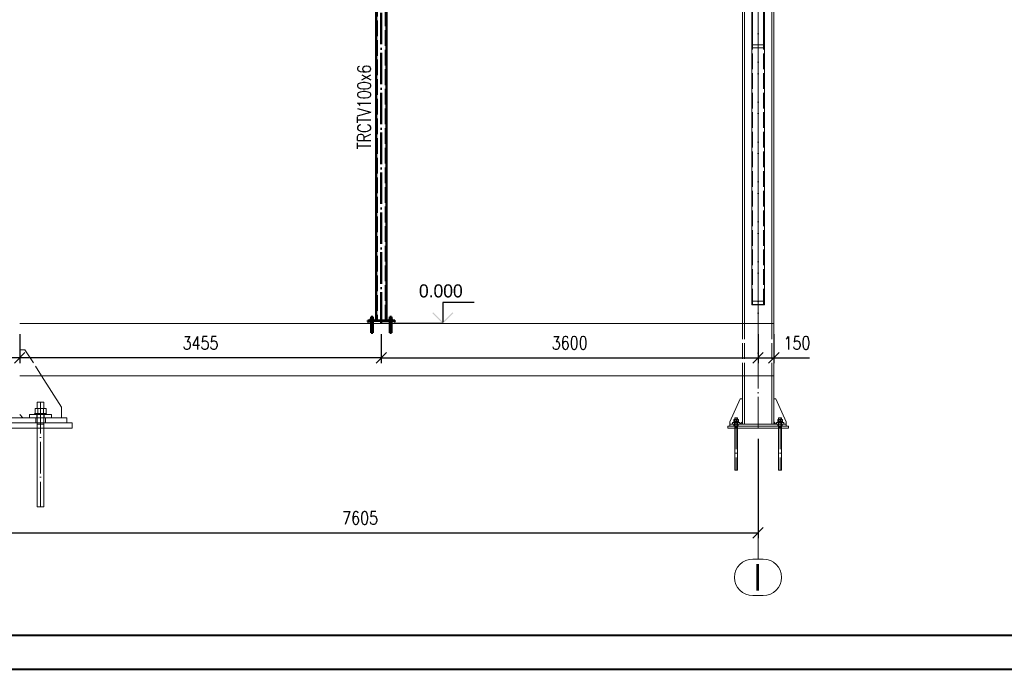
# Paper-space layout 'Layout1' of a CAD drawing. Extents: x -2 to 1380, y -36 to 422.
# Tile 7 of 54: x 143 to 331, y 0 to 124. Entities that reach past the tile are written whole.
import ezdxf
from ezdxf.enums import TextEntityAlignment as Align

# ---------------------------------------------------------------- set-up
doc = ezdxf.new("R2010")
doc.units = 0
for name, pattern in [('ACAD_ISO02W100', [15, 12, -3]), ('ACAD_ISO04W100', [30.5, 24, -3, 0.5, -3]), ('HP_01_CER_B', [8, 5, -1, 1, -1])]:
    doc.linetypes.add(name, pattern=pattern)
doc.layers.get('0').update_dxf_attribs({"linetype": 'CONTINUOUS'})
doc.layers.get('DEFPOINTS').update_dxf_attribs({"color": 132, "linetype": 'CONTINUOUS'})
doc.layers.add('AS_INS_ON', color=7, linetype='CONTINUOUS')
doc.layers.add('RAMECEK_HP', color=251, linetype='CONTINUOUS')
for name, color, linetype, lineweight in [('SS_1.ET-HALA_TaO-DODAVKA_STAVEBNI', 9, 'CONTINUOUS', 13), ('SS_1.ET-HALA_TaO-PODLAHA', 9, 'CONTINUOUS', 13), ('SS_1.ET-HALA_TaO-PODLITI', 9, 'CONTINUOUS', 13), ('SS_1.ET-HALA_TaO-PRISTAVBA-SLOUP', 9, 'CONTINUOUS', 13), ('SS_1.ET-HALA_TaO-PRISTAVBA-ZTUZENI_SVISLE', 9, 'CONTINUOUS', 13), ('SS_1.ET-HALA_TaO-RASTR', 7, 'HP_01_CER_B', 13), ('SS_1.ET-HALA_TaO-SLOUP', 9, 'CONTINUOUS', 13), ('SS_2.ET-HALA_TaO-PODLITI', 9, 'CONTINUOUS', 13), ('SS_2.ET-HALA_TaO-PRISTAVBA-VNITRNI_KCE', 190, 'CONTINUOUS', 50), ('SS_KOTY', 3, 'CONTINUOUS', 25), ('SS_POPIS_PROFILU', 13, 'CONTINUOUS', 25)]:
    doc.layers.add(name, color=color, linetype=linetype, lineweight=lineweight)
doc.styles.add('ROMANS', font='romans.shx', dxfattribs={"width": 0.8})
doc.styles.add('romans.shx', font='romans.shx', dxfattribs={"height": 5})
doc.dimstyles.new('A-1_(2.5)_50AS', dxfattribs={"dimtxt": 2.5, "dimasz": 2, "dimexe": 1, "dimexo": 2, "dimgap": 0, "dimtad": 0, "dimdec": 1, "dimlfac": 50, "dimrnd": 1, "dimtxsty": 'ROMANS', "dimblk1": 'OBLIQUE', "dimblk2": 'OBLIQUE', "dimsah": 1, "dimcen": 2, "dimclrd": 256, "dimclre": 256, "dimclrt": 256, "dimadec": 1, "dimazin": 2, "dimtfac": 0.714286, "dimtdec": 1, "dimtmove": 0, "dimatfit": 3, "dimldrblk": 'OPEN', "dimfxl": 1, "dimtvp": 1.142857, "dimtfill": 1, "dimtolj": 1, "dimlwd": -1, "dimlwe": -1, "dimarcsym": 0})

# ---------------------------------------------------------------- blocks, each defined once
blk = doc.blocks.new('*U6')
at = {"layer": 'RAMECEK_HP', "lineweight": 35, "const_width": 0.35}
for points in [[(0, 420), (0, 0), (1188, 0), (1188, 420)], [(6.5, 413.5), (6.5, 6.5), (1181.5, 6.5), (1181.5, 413.5)]]:
    blk.add_lwpolyline(points, close=True, dxfattribs=at)
at = {"layer": 'DEFPOINTS', "style": 'ROMANS', "width": 0.8}
blk.add_attdef('TISK', text='', height=10, dxfattribs=at).set_placement((1188, -33), align=Align.RIGHT)
blk = doc.blocks.new('_Oblique')
at = {"color": 0, "linetype": 'ByBlock', "lineweight": -2}
blk.add_line((-0.5, -0.5), (0.5, 0.5), dxfattribs=at)
blk = doc.blocks.new('*D12')
at = {"layer": 'DEFPOINTS', "color": 0, "transparency": 16777216}
for p in [(212.31, 66.09, -260425.2), (284.31, 66.09, -260409.2), (284.31, 59.55)]:
    blk.add_point(p, dxfattribs=at)
at = {"layer": 'SS_KOTY', "transparency": 16777216}
for p, q in [((212.31, 64.09), (212.31, 58.55)), ((284.31, 64.09), (284.31, 58.55)), ((212.31, 59.55), (284.31, 59.55))]:
    blk.add_line(p, q, dxfattribs=at)
at = {"layer": 'SS_KOTY', "transparency": 16777216, "xscale": 2, "yscale": 2, "zscale": 2, "rotation": 180}
blk.add_blockref('_Oblique', (212.31, 59.55), dxfattribs=at)
at = {"layer": 'SS_KOTY', "transparency": 16777216, "xscale": 2, "yscale": 2, "zscale": 2}
blk.add_blockref('_Oblique', (284.31, 59.55), dxfattribs=at)
at = {"layer": 'SS_KOTY', "transparency": 16777216, "insert": (248.31, 62.4), "char_height": 2.5, "attachment_point": 5, "style": 'ROMANS', "bg_fill": 3, "box_fill_scale": 1.1, "bg_fill_color": 256, "bg_fill_true_color": 13158600, "bg_fill_transparency": 0}
blk.add_mtext('\\A1;3600', dxfattribs=at)
blk = doc.blocks.new('_OPEN')
at = {"color": 0, "linetype": 'ByBlock'}
for p, q in [((-1, 0.167), (0, 0)), ((0, 0), (-1, -0.167)), ((0, 0), (-1, 0))]:
    blk.add_line(p, q, dxfattribs=at)
blk = doc.blocks.new('*D13')
at = {"layer": 'DEFPOINTS', "color": 0, "transparency": 16777216}
for p in [(284.31, 66.09, -260409.2), (287.31, 66.09, -260424.2), (287.31, 59.55)]:
    blk.add_point(p, dxfattribs=at)
at = {"layer": 'SS_KOTY', "transparency": 16777216}
for p, q in [((284.31, 64.09), (284.31, 58.55)), ((287.31, 64.09), (287.31, 58.55)), ((284.31, 59.55), (287.31, 59.55)), ((287.31, 59.55), (294.16, 59.55))]:
    blk.add_line(p, q, dxfattribs=at)
at = {"layer": 'SS_KOTY', "transparency": 16777216, "xscale": 2, "yscale": 2, "zscale": 2, "rotation": 180}
blk.add_blockref('_Oblique', (284.31, 59.55), dxfattribs=at)
at = {"layer": 'SS_KOTY', "transparency": 16777216, "xscale": 2, "yscale": 2, "zscale": 2}
blk.add_blockref('_Oblique', (287.31, 59.55), dxfattribs=at)
at = {"layer": 'SS_KOTY', "transparency": 16777216, "insert": (291.74, 62.4), "char_height": 2.5, "attachment_point": 5, "style": 'ROMANS', "bg_fill": 3, "box_fill_scale": 1.1, "bg_fill_color": 256, "bg_fill_true_color": 13158600, "bg_fill_transparency": 0}
blk.add_mtext('\\A1;150', dxfattribs=at)
blk = doc.blocks.new('*D14')
at = {"layer": 'DEFPOINTS', "color": 0, "transparency": 16777216}
for p in [(143.21, 66.09, -260423.2), (212.31, 66.09, -260425.2), (143.21, 59.55)]:
    blk.add_point(p, dxfattribs=at)
at = {"layer": 'SS_KOTY', "transparency": 16777216}
for p, q in [((143.21, 64.09), (143.21, 58.55)), ((212.31, 64.09), (212.31, 58.55)), ((212.31, 59.55), (143.21, 59.55))]:
    blk.add_line(p, q, dxfattribs=at)
at = {"layer": 'SS_KOTY', "transparency": 16777216, "xscale": 2, "yscale": 2, "zscale": 2, "rotation": 180}
blk.add_blockref('_Oblique', (143.21, 59.55), dxfattribs=at)
at = {"layer": 'SS_KOTY', "transparency": 16777216, "xscale": 2, "yscale": 2, "zscale": 2}
blk.add_blockref('_Oblique', (212.31, 59.55), dxfattribs=at)
at = {"layer": 'SS_KOTY', "transparency": 16777216, "insert": (177.76, 62.4), "char_height": 2.5, "attachment_point": 5, "style": 'ROMANS', "bg_fill": 3, "box_fill_scale": 1.1, "bg_fill_color": 256, "bg_fill_true_color": 13158600, "bg_fill_transparency": 0}
blk.add_mtext('\\A1;3455', dxfattribs=at)
blk = doc.blocks.new('*D15')
at = {"layer": 'DEFPOINTS', "color": 0, "transparency": 16777216}
for p in [(132.21, 66.09, -260409.2), (143.21, 66.09, -260423.2), (132.21, 59.55)]:
    blk.add_point(p, dxfattribs=at)
at = {"layer": 'SS_KOTY', "transparency": 16777216}
for p, q in [((132.21, 64.09), (132.21, 58.55)), ((143.21, 64.09), (143.21, 58.55)), ((143.21, 59.55), (132.21, 59.55))]:
    blk.add_line(p, q, dxfattribs=at)
at = {"layer": 'SS_KOTY', "transparency": 16777216, "xscale": 2, "yscale": 2, "zscale": 2, "rotation": 180}
blk.add_blockref('_Oblique', (132.21, 59.55), dxfattribs=at)
at = {"layer": 'SS_KOTY', "transparency": 16777216, "xscale": 2, "yscale": 2, "zscale": 2}
blk.add_blockref('_Oblique', (143.21, 59.55), dxfattribs=at)
at = {"layer": 'SS_KOTY', "transparency": 16777216, "insert": (137.71, 62.4), "char_height": 2.5, "attachment_point": 5, "style": 'ROMANS', "bg_fill": 3, "box_fill_scale": 1.1, "bg_fill_color": 256, "bg_fill_true_color": 13158600, "bg_fill_transparency": 0}
blk.add_mtext('\\A1;550', dxfattribs=at)
blk = doc.blocks.new('*D18')
at = {"layer": 'DEFPOINTS', "color": 0, "transparency": 16777216}
for p in [(132.21, 46.09, -260427.2), (284.31, 46.09, -260427.2), (284.31, 26.09)]:
    blk.add_point(p, dxfattribs=at)
at = {"layer": 'SS_KOTY', "transparency": 16777216}
for p, q in [((132.21, 44.09), (132.21, 25.09)), ((284.31, 44.09), (284.31, 25.09)), ((132.21, 26.09), (284.31, 26.09))]:
    blk.add_line(p, q, dxfattribs=at)
at = {"layer": 'SS_KOTY', "transparency": 16777216, "xscale": 2, "yscale": 2, "zscale": 2, "rotation": 180}
blk.add_blockref('_Oblique', (132.21, 26.09), dxfattribs=at)
at = {"layer": 'SS_KOTY', "transparency": 16777216, "xscale": 2, "yscale": 2, "zscale": 2}
blk.add_blockref('_Oblique', (284.31, 26.09), dxfattribs=at)
at = {"layer": 'SS_KOTY', "transparency": 16777216, "insert": (208.26, 28.95), "char_height": 2.5, "attachment_point": 5, "style": 'ROMANS', "bg_fill": 3, "box_fill_scale": 1.1, "bg_fill_color": 256, "bg_fill_true_color": 13158600, "bg_fill_transparency": 0}
blk.add_mtext('\\A1;7605', dxfattribs=at)

psp = doc.layouts.get("Layout1")

# ---------------------------------------------------------------- linework, layer by layer
at = {"layer": 'AS_INS_ON', "color": 3}
psp.add_line((230.0576, 70.0939, -260425.2), (224.0576, 70.0939, -260425.2), dxfattribs=at)
at = {"layer": 'SS_1.ET-HALA_TaO-DODAVKA_STAVEBNI', "color": 9, "linetype": 'Continuous', "ltscale": 0.25}
for p, q in [((146.6154, 51.0939), (146.5667, 51.0939)), ((146.5667, 51.0939), (146.5667, 49.8939)), ((146.7542, 51.0939), (146.6154, 51.0939)), ((146.9618, 51.0939), (146.7542, 51.0939)), ((147.2067, 51.0939), (146.9618, 51.0939)), ((147.4516, 51.0939), (147.2067, 51.0939)), ((147.6593, 51.0939), (147.4516, 51.0939)), ((147.798, 51.0939), (147.6593, 51.0939)), ((147.8467, 51.0939), (147.798, 51.0939)), ((147.8467, 49.8939), (147.8467, 51.0939)), ((146.6824, 49.8939), (146.1581, 49.8939)), ((146.1581, 49.8939), (146.1581, 48.8739)), ((147.731, 49.8939), (146.6824, 49.8939)), ((146.6824, 49.8939), (146.6824, 48.8739)), ((148.2553, 49.8939), (147.731, 49.8939)), ((147.731, 49.8939), (147.731, 48.8739)), ((148.2553, 48.8739), (148.2553, 49.8939)), ((146.0567, 48.8739), (146.0788, 48.8739)), ((146.0567, 48.8739), (146.0567, 48.6939)), ((146.0788, 48.8739), (146.1443, 48.8739)), ((146.1443, 48.8739), (146.2505, 48.8739)), ((146.2505, 48.8739), (146.3936, 48.8739)), ((146.3936, 48.8739), (146.5678, 48.8739)), ((146.5678, 48.8739), (146.7666, 48.8739)), ((146.7666, 48.8739), (146.9824, 48.8739)), ((146.9824, 48.8739), (147.2067, 48.8739)), ((147.2067, 48.8739), (147.4311, 48.8739)), ((147.4311, 48.8739), (147.6468, 48.8739)), ((147.6468, 48.8739), (147.8456, 48.8739)), ((147.8456, 48.8739), (148.0199, 48.8739)), ((148.0199, 48.8739), (148.1629, 48.8739)), ((148.1629, 48.8739), (148.2692, 48.8739)), ((148.2692, 48.8739), (148.3346, 48.8739)), ((148.3346, 48.8739), (148.3567, 48.8739)), ((148.3567, 48.6939), (148.3567, 48.8739)), ((279.6067, 47.2739), (279.6163, 47.2739)), ((279.6067, 47.2739), (279.6067, 47.1939)), ((279.6163, 47.2739), (279.6448, 47.2739)), ((279.6448, 47.2739), (279.691, 47.2739)), ((279.8807, 47.7499), (279.6547, 47.7499)), ((279.6547, 47.7499), (279.6547, 47.2739)), ((279.691, 47.2739), (279.7532, 47.2739)), ((279.7532, 47.2739), (279.8289, 47.2739)), ((279.8289, 47.2739), (279.9154, 47.2739)), ((279.8367, 48.0939), (279.8573, 48.0939)), ((279.8367, 48.0939), (279.8367, 47.7499)), ((279.8573, 48.0939), (279.9158, 48.0939)), ((280.3327, 47.7499), (279.8807, 47.7499)), ((279.8807, 47.2739), (279.8807, 47.7499)), ((279.9154, 47.2739), (280.0092, 47.2739)), ((279.9158, 48.0939), (280.0034, 48.0939)), ((280.0034, 48.0939), (280.1067, 48.0939)), ((280.0092, 47.2739), (280.1067, 47.2739)), ((280.1067, 48.0939), (280.2101, 48.0939)), ((280.1067, 47.2739), (280.2043, 47.2739)), ((280.2043, 47.2739), (280.2981, 47.2739)), ((280.2101, 48.0939), (280.2976, 48.0939)), ((280.2976, 48.0939), (280.3562, 48.0939)), ((280.2981, 47.2739), (280.3845, 47.2739)), ((280.5587, 47.7499), (280.3327, 47.7499)), ((280.3327, 47.7499), (280.3327, 47.2739)), ((280.3562, 48.0939), (280.3767, 48.0939)), ((280.3767, 47.7499), (280.3767, 48.0939)), ((280.3845, 47.2739), (280.4603, 47.2739)), ((280.4603, 47.2739), (280.5225, 47.2739)), ((280.5225, 47.2739), (280.5687, 47.2739)), ((280.5587, 47.2739), (280.5587, 47.7499)), ((280.5687, 47.2739), (280.5971, 47.2739)), ((280.5971, 47.2739), (280.6067, 47.2739)), ((280.6067, 47.1939), (280.6067, 47.2739)), ((288.0067, 47.2739), (288.0163, 47.2739)), ((288.0067, 47.2739), (288.0067, 47.1939)), ((288.0163, 47.2739), (288.0448, 47.2739)), ((288.0448, 47.2739), (288.091, 47.2739)), ((288.2807, 47.7499), (288.0547, 47.7499)), ((288.0547, 47.7499), (288.0547, 47.2739)), ((288.091, 47.2739), (288.1532, 47.2739)), ((288.1532, 47.2739), (288.2289, 47.2739)), ((288.2289, 47.2739), (288.3154, 47.2739)), ((288.2367, 48.0939), (288.2573, 48.0939)), ((288.2367, 48.0939), (288.2367, 47.7499)), ((288.2573, 48.0939), (288.3158, 48.0939)), ((288.7327, 47.7499), (288.2807, 47.7499)), ((288.2807, 47.2739), (288.2807, 47.7499)), ((288.3154, 47.2739), (288.4092, 47.2739)), ((288.3158, 48.0939), (288.4034, 48.0939)), ((288.4034, 48.0939), (288.5067, 48.0939)), ((288.4092, 47.2739), (288.5067, 47.2739)), ((288.5067, 48.0939), (288.6101, 48.0939)), ((288.5067, 47.2739), (288.6043, 47.2739)), ((288.6043, 47.2739), (288.6981, 47.2739)), ((288.6101, 48.0939), (288.6976, 48.0939)), ((288.6976, 48.0939), (288.7562, 48.0939)), ((288.6981, 47.2739), (288.7845, 47.2739)), ((288.9587, 47.7499), (288.7327, 47.7499)), ((288.7327, 47.7499), (288.7327, 47.2739)), ((288.7562, 48.0939), (288.7767, 48.0939)), ((288.7767, 47.7499), (288.7767, 48.0939)), ((288.7845, 47.2739), (288.8603, 47.2739)), ((288.8603, 47.2739), (288.9225, 47.2739)), ((288.9225, 47.2739), (288.9687, 47.2739)), ((288.9587, 47.2739), (288.9587, 47.7499)), ((288.9687, 47.2739), (288.9971, 47.2739)), ((288.9971, 47.2739), (289.0067, 47.2739)), ((289.0067, 47.1939), (289.0067, 47.2739)), ((288.2367, 46.0939), (288.2367, 38.0939)), ((288.7767, 38.0939), (288.7767, 46.0939)), ((288.2367, 38.0939), (288.2419, 38.0939)), ((288.2419, 38.0939), (288.2573, 38.0939)), ((288.2573, 38.0939), (288.2822, 38.0939)), ((288.2822, 38.0939), (288.3158, 38.0939)), ((288.3158, 38.0939), (288.3567, 38.0939)), ((288.3567, 38.0939), (288.4034, 38.0939)), ((288.4034, 38.0939), (288.4541, 38.0939)), ((288.4541, 38.0939), (288.5067, 38.0939)), ((288.5067, 38.0939), (288.5594, 38.0939)), ((288.5594, 38.0939), (288.6101, 38.0939)), ((288.6101, 38.0939), (288.6567, 38.0939)), ((288.6567, 38.0939), (288.6976, 38.0939)), ((288.6976, 38.0939), (288.7312, 38.0939)), ((288.7312, 38.0939), (288.7562, 38.0939)), ((288.7562, 38.0939), (288.7715, 38.0939)), ((288.7715, 38.0939), (288.7767, 38.0939))]:
    psp.add_line(p, q, dxfattribs=at)
at = {"layer": 'SS_1.ET-HALA_TaO-DODAVKA_STAVEBNI', "color": 9, "linetype": 'ACAD_ISO04W100', "ltscale": 0.25}
for p, q in [((148.3567, 48.8939), (146.0567, 48.8939)), ((279.6067, 47.3939), (280.6067, 47.3939)), ((288.0067, 47.3939), (289.0067, 47.3939)), ((288.5067, 48.0939), (288.5067, 38.0939)), ((288.2367, 46.2939), (288.7767, 46.2939))]:
    psp.add_line(p, q, dxfattribs=at)
at = {"layer": 'SS_1.ET-HALA_TaO-DODAVKA_STAVEBNI', "color": 9, "linetype": 'ACAD_ISO02W100', "ltscale": 0.25}
for p, q in [((146.5667, 48.6939), (146.5667, 47.0939)), ((146.6388, 48.8739), (146.6388, 48.6939)), ((147.7746, 48.6939), (147.7746, 48.8739)), ((147.8467, 47.0939), (147.8467, 48.6939)), ((288.2367, 47.1939), (288.2367, 46.4939)), ((288.7767, 46.4939), (288.7767, 47.1939)), ((288.2367, 46.4939), (288.2367, 46.0939)), ((288.7767, 46.0939), (288.7767, 46.4939))]:
    psp.add_line(p, q, dxfattribs=at)
at = {"layer": 'SS_1.ET-HALA_TaO-PODLAHA', "ltscale": 0.25}
psp.add_line((143.2067, 56.0939), (287.3067, 56.0939), dxfattribs=at)
at = {"layer": 'SS_1.ET-HALA_TaO-PODLITI', "ltscale": 0.25}
for p, q in [((153.2067, 47.0939), (111.2067, 47.0939)), ((290.1067, 46.0939), (290.1067, 46.4939))]:
    psp.add_line(p, q, dxfattribs=at)
at = {"layer": 'SS_1.ET-HALA_TaO-PRISTAVBA-SLOUP', "color": 5, "linetype": 'Continuous', "ltscale": 0.25}
for p, q in [((286.9267, 56.0939), (286.9267, 46.894)), ((287.3067, 56.0939), (287.3067, 46.894)), ((280.9067, 51.6939), (278.9067, 47.2939)), ((281.3067, 51.6939), (280.9067, 51.6939)), ((287.7067, 51.6939), (287.3067, 51.6939)), ((289.7067, 47.2939), (287.7067, 51.6939)), ((280.8067, 47.1939), (279.4067, 47.1939)), ((287.3067, 47.2939), (287.7067, 46.8939)), ((289.2067, 47.1939), (287.8067, 47.1939)), ((287.8067, 47.1939), (287.8067, 46.8939)), ((289.2067, 46.8939), (289.2067, 47.1939)), ((289.7067, 46.8939), (289.7067, 47.2939)), ((289.7067, 46.4939), (289.7067, 46.8939))]:
    psp.add_line(p, q, dxfattribs=at)
at = {"layer": 'SS_1.ET-HALA_TaO-PRISTAVBA-SLOUP', "color": 3, "linetype": 'ACAD_ISO02W100', "ltscale": 0.25}
for p, q in [((288.2067, 47.1939), (288.2067, 46.8939)), ((288.8067, 46.8939), (288.8067, 47.1939)), ((288.1067, 46.8939), (288.1067, 46.4939)), ((288.9067, 46.4939), (288.9067, 46.8939))]:
    psp.add_line(p, q, dxfattribs=at)
at = {"layer": 'SS_1.ET-HALA_TaO-PRISTAVBA-ZTUZENI_SVISLE', "color": 5, "linetype": 'Continuous', "ltscale": 0.25}
for p, q in [((283.1067, 118.828), (283.1067, 126.7598)), ((283.2667, 119.3568), (283.2667, 126.2311)), ((285.3467, 119.3568), (285.3467, 126.2311)), ((285.5067, 126.7598), (285.5067, 118.828)), ((285.5067, 118.828), (283.1067, 118.828)), ((283.1067, 69.6802), (283.1067, 118.828)), ((285.3467, 119.3568), (283.2667, 119.3568)), ((285.5067, 118.828), (285.5067, 69.6802)), ((283.1067, 69.6802), (285.5067, 69.6802))]:
    psp.add_line(p, q, dxfattribs=at)
at = {"layer": 'SS_1.ET-HALA_TaO-PRISTAVBA-ZTUZENI_SVISLE', "color": 9, "linetype": 'ACAD_ISO02W100', "ltscale": 0.25}
for p, q in [((283.2667, 69.7286), (283.2667, 119.3568)), ((285.3467, 69.7286), (285.3467, 119.3568)), ((283.1067, 70.4064), (285.5067, 70.4064)), ((283.2667, 70.3579), (285.3467, 70.3579)), ((283.2667, 69.7286), (285.3467, 69.7286))]:
    psp.add_line(p, q, dxfattribs=at)
at = {"layer": 'SS_1.ET-HALA_TaO-RASTR', "linetype": 'Continuous', "ltscale": 0.25}
for p, q in [((285.3067, 21.0949), (283.3067, 21.0949)), ((283.3067, 14.0949), (285.3067, 14.0949))]:
    psp.add_line(p, q, dxfattribs=at)
for centre, start, end in [((283.3067, 17.5949), 90, 270), ((285.3067, 17.5949), 270, 90)]:
    psp.add_arc(centre, 3.5, start, end, dxfattribs=at)
at = {"layer": 'SS_1.ET-HALA_TaO-SLOUP', "color": 5, "linetype": 'Continuous', "ltscale": 0.25}
for p, q in [((151.2067, 50.0939), (147.3885, 56.0939)), ((151.2067, 48.0939), (151.2067, 50.0939)), ((112.2067, 48.0939), (152.2067, 48.0939)), ((143.2067, 48.6939), (143.8067, 48.0939)), ((149.3067, 48.6939), (145.1067, 48.6939)), ((145.1067, 48.6939), (145.1067, 48.0939)), ((149.3067, 48.0939), (149.3067, 48.6939)), ((152.2067, 47.0939), (152.2067, 48.0939))]:
    psp.add_line(p, q, dxfattribs=at)
at = {"layer": 'SS_1.ET-HALA_TaO-SLOUP', "color": 3, "linetype": 'ACAD_ISO02W100', "ltscale": 0.25}
for p, q in [((146.3067, 48.0939), (146.3067, 47.0939)), ((146.5067, 48.6939), (146.5067, 48.0939)), ((147.9067, 48.0939), (147.9067, 48.6939)), ((148.1067, 47.0939), (148.1067, 48.0939))]:
    psp.add_line(p, q, dxfattribs=at)
at = {"layer": 'SS_2.ET-HALA_TaO-PRISTAVBA-VNITRNI_KCE', "color": 1, "linetype": 'Continuous', "ltscale": 0.25}
for p, q in [((210.3589, 67.3539), (210.3467, 67.3539)), ((210.3936, 67.3539), (210.3589, 67.3539)), ((210.4455, 67.3539), (210.3936, 67.3539)), ((210.5067, 67.3539), (210.4455, 67.3539)), ((210.568, 67.3539), (210.5067, 67.3539)), ((210.6199, 67.3539), (210.568, 67.3539)), ((210.6546, 67.3539), (210.6199, 67.3539)), ((210.6667, 67.3539), (210.6546, 67.3539)), ((213.9589, 67.3539), (213.9467, 67.3539)), ((213.9936, 67.3539), (213.9589, 67.3539)), ((214.0455, 67.3539), (213.9936, 67.3539)), ((214.1067, 67.3539), (214.0455, 67.3539)), ((214.168, 67.3539), (214.1067, 67.3539)), ((214.2199, 67.3539), (214.168, 67.3539)), ((214.2546, 67.3539), (214.2199, 67.3539)), ((214.2667, 67.3539), (214.2546, 67.3539))]:
    psp.add_line(p, q, dxfattribs=at)

# ---------------------------------------------------------------- block references
at = {"layer": 'RAMECEK_HP'}
psp.add_blockref('*U6', (0, 0), dxfattribs=at)

# ---------------------------------------------------------------- texts
at = {"layer": 'AS_INS_ON', "color": 3}
psp.add_text('0.000', height=2.5, dxfattribs=at).set_placement((219.5011, 71.0939))
at = {"layer": 'SS_1.ET-HALA_TaO-RASTR', "color": 7, "style": 'romans.shx'}
psp.add_text('I', height=5, dxfattribs=at).set_placement((283.3639, 15.0949))
at = {"layer": 'SS_POPIS_PROFILU', "color": 13, "style": 'romans.shx', "width": 0.8}
psp.add_text('TRCTV100x6', height=2.5, rotation=90, dxfattribs=at).set_placement((210.2857, 99.3783))

# ---------------------------------------------------------------- next in the draw order: dimensions: what is measured, and where the dimension line sits
at = {"layer": 'SS_KOTY'}
for base, p1, p2, picture, middle in [((284.3067, 59.5456), (212.3067, 66.0939, -260425.2), (284.3067, 66.0939, -260409.2), '*D12', (248.3067, 62.4027)), ((284.3067, 26.0939), (132.2067, 46.0939, -260427.2), (284.3067, 46.0939, -260427.2), '*D18', (208.2567, 28.9511))]:
    dim = psp.add_linear_dim(base=base, p1=p1, p2=p2, dimstyle='A-1_(2.5)_50AS', dxfattribs=at)
    dim.commit()
    dim.dimension.update_dxf_attribs({"geometry": picture, "text_midpoint": middle})

# ---------------------------------------------------------------- next in the draw order: hatches: boundary and pattern name
at = {"layer": 'AS_INS_ON'}
psp.add_hatch(color=3, dxfattribs=at).paths.add_polyline_path([(222.1991, 68.2354), (222.0576, 68.0939), (224.0576, 66.0939), (226.0576, 68.0939), (225.9162, 68.2354), (224.0576, 66.3768)])

# ---------------------------------------------------------------- next in the draw order: linework, layer by layer
at = {"layer": 'AS_INS_ON', "color": 3}
psp.add_line((224.0576, 70.0939, -260425.2), (224.0576, 66.3768, -260425.2), dxfattribs=at)
at = {"layer": 'SS_1.ET-HALA_TaO-DODAVKA_STAVEBNI', "color": 9, "linetype": 'ACAD_ISO04W100', "ltscale": 0.25}
for p, q in [((147.2067, 51.0939), (147.2067, 31.0939)), ((280.1067, 48.0939), (280.1067, 38.0939)), ((147.8467, 46.8939), (146.5667, 46.8939)), ((279.8367, 46.2939), (280.3767, 46.2939))]:
    psp.add_line(p, q, dxfattribs=at)
at = {"layer": 'SS_1.ET-HALA_TaO-DODAVKA_STAVEBNI', "color": 9, "linetype": 'ACAD_ISO02W100', "ltscale": 0.25}
for p, q in [((146.5667, 47.0939), (146.5667, 46.0939)), ((147.8467, 46.0939), (147.8467, 47.0939)), ((279.8367, 47.1939), (279.8367, 46.4939)), ((280.3767, 46.4939), (280.3767, 47.1939)), ((279.8367, 46.4939), (279.8367, 46.0939)), ((280.3767, 46.0939), (280.3767, 46.4939))]:
    psp.add_line(p, q, dxfattribs=at)
at = {"layer": 'SS_1.ET-HALA_TaO-DODAVKA_STAVEBNI', "color": 9, "linetype": 'Continuous', "ltscale": 0.25}
for p, q in [((146.5667, 46.0939), (146.5667, 31.0939)), ((147.8467, 31.0939), (147.8467, 46.0939)), ((279.8367, 46.0939), (279.8367, 38.0939)), ((280.3767, 38.0939), (280.3767, 46.0939)), ((279.8367, 38.0939), (279.8419, 38.0939)), ((279.8419, 38.0939), (279.8573, 38.0939)), ((279.8573, 38.0939), (279.8822, 38.0939)), ((279.8822, 38.0939), (279.9158, 38.0939)), ((279.9158, 38.0939), (279.9567, 38.0939)), ((279.9567, 38.0939), (280.0034, 38.0939)), ((280.0034, 38.0939), (280.0541, 38.0939)), ((280.0541, 38.0939), (280.1067, 38.0939)), ((280.1067, 38.0939), (280.1594, 38.0939)), ((280.1594, 38.0939), (280.2101, 38.0939)), ((280.2101, 38.0939), (280.2567, 38.0939)), ((280.2567, 38.0939), (280.2976, 38.0939)), ((280.2976, 38.0939), (280.3312, 38.0939)), ((280.3312, 38.0939), (280.3562, 38.0939)), ((280.3562, 38.0939), (280.3715, 38.0939)), ((280.3715, 38.0939), (280.3767, 38.0939)), ((146.5667, 31.0939), (146.579, 31.0939)), ((146.579, 31.0939), (146.6154, 31.0939)), ((146.6154, 31.0939), (146.6746, 31.0939)), ((146.6746, 31.0939), (146.7542, 31.0939)), ((146.7542, 31.0939), (146.8512, 31.0939)), ((146.8512, 31.0939), (146.9618, 31.0939)), ((146.9618, 31.0939), (147.0819, 31.0939)), ((147.0819, 31.0939), (147.2067, 31.0939)), ((147.2067, 31.0939), (147.3316, 31.0939)), ((147.3316, 31.0939), (147.4516, 31.0939)), ((147.4516, 31.0939), (147.5623, 31.0939)), ((147.5623, 31.0939), (147.6593, 31.0939)), ((147.6593, 31.0939), (147.7389, 31.0939)), ((147.7389, 31.0939), (147.798, 31.0939)), ((147.798, 31.0939), (147.8344, 31.0939)), ((147.8344, 31.0939), (147.8467, 31.0939))]:
    psp.add_line(p, q, dxfattribs=at)
at = {"layer": 'SS_1.ET-HALA_TaO-PODLITI', "ltscale": 0.25}
for p, q in [((153.2067, 46.0939), (153.2067, 47.0939)), ((111.2067, 46.0939), (153.2067, 46.0939)), ((290.1067, 46.4939), (278.5067, 46.4939)), ((278.5067, 46.4939), (278.5067, 46.0939)), ((278.5067, 46.0939), (290.1067, 46.0939))]:
    psp.add_line(p, q, dxfattribs=at)
at = {"layer": 'SS_1.ET-HALA_TaO-PRISTAVBA-SLOUP', "color": 5, "linetype": 'Continuous', "ltscale": 0.25}
for p, q in [((281.6867, 165.6939), (281.6867, 66.0939)), ((281.3067, 147.6939), (281.3067, 66.0939)), ((281.3067, 56.0939), (281.3067, 46.894)), ((281.6867, 56.0939), (281.6867, 46.894)), ((278.9067, 47.2939), (278.9067, 46.8939)), ((279.4067, 47.1939), (279.4067, 46.8939)), ((280.8067, 46.8939), (280.8067, 47.1939)), ((280.9067, 46.8939), (281.3067, 47.2939)), ((289.7067, 46.8939), (278.9067, 46.8939)), ((278.9067, 46.8939), (278.9067, 46.4939))]:
    psp.add_line(p, q, dxfattribs=at)
at = {"layer": 'SS_1.ET-HALA_TaO-PRISTAVBA-SLOUP', "color": 9, "linetype": 'ACAD_ISO02W100', "ltscale": 0.25}
for p, q in [((281.3067, 66.0939), (281.3067, 56.0939)), ((281.6867, 66.0939), (281.6867, 56.0939))]:
    psp.add_line(p, q, dxfattribs=at)
at = {"layer": 'SS_1.ET-HALA_TaO-PRISTAVBA-SLOUP', "color": 3, "linetype": 'ACAD_ISO02W100', "ltscale": 0.25}
for p, q in [((279.8067, 47.1939), (279.8067, 46.8939)), ((280.4067, 46.8939), (280.4067, 47.1939)), ((279.7067, 46.8939), (279.7067, 46.4939)), ((280.5067, 46.4939), (280.5067, 46.8939))]:
    psp.add_line(p, q, dxfattribs=at)
at = {"layer": 'SS_1.ET-HALA_TaO-RASTR', "linetype": 'ACAD_ISO04W100', "ltscale": 0.25}
for p, q in [((284.3067, 31.0939), (284.3067, 26.0939)), ((284.3067, 26.0939), (284.3067, 26.0949)), ((284.3067, 26.0949), (284.3067, 21.0949))]:
    psp.add_line(p, q, dxfattribs=at)
at = {"layer": 'SS_2.ET-HALA_TaO-PODLITI', "ltscale": 0.25}
psp.add_line((214.9067, 66.0939), (214.9067, 66.4939), dxfattribs=at)
at = {"layer": 'SS_2.ET-HALA_TaO-PRISTAVBA-VNITRNI_KCE', "color": 1, "linetype": 'Continuous', "ltscale": 0.25}
for p, q in [((214.2667, 67.0139), (214.2667, 67.3539)), ((214.2734, 66.7539), (214.3189, 66.7539)), ((214.3189, 66.7539), (214.3562, 66.7539)), ((214.3466, 66.7539), (214.3466, 67.0139)), ((214.3562, 66.7539), (214.3839, 66.7539)), ((214.3839, 66.7539), (214.401, 66.7539)), ((214.401, 66.7539), (214.4067, 66.7539)), ((214.4067, 66.6939), (214.4067, 66.7539)), ((214.9067, 66.4939), (214.9067, 66.6939))]:
    psp.add_line(p, q, dxfattribs=at)
at = {"layer": 'SS_2.ET-HALA_TaO-PRISTAVBA-VNITRNI_KCE', "color": 3, "linetype": 'ACAD_ISO02W100', "ltscale": 0.25}
for p, q in [((214.2667, 66.4939), (214.2667, 66.6939)), ((214.2667, 66.0939), (214.2667, 66.4939)), ((214.2667, 64.3539), (214.2667, 66.0939)), ((214.2867, 66.4939), (214.2867, 66.6939)), ((214.2546, 64.3539), (214.2637, 64.3539)), ((214.2637, 64.3539), (214.2667, 64.3539))]:
    psp.add_line(p, q, dxfattribs=at)

# ---------------------------------------------------------------- next in the draw order: dimensions: what is measured, and where the dimension line sits
at = {"layer": 'SS_KOTY'}
for base, p1, p2, override, picture, middle in [((143.2067, 59.5456), (212.3067, 66.0939, -260425.2), (143.2067, 66.0939, -260423.2), {"dimtmove": 1}, '*D14', (177.7567, 62.4027)), ((287.3067, 59.5456), (284.3067, 66.0939, -260409.2), (287.3067, 66.0939, -260424.2), {"dimtmove": 0}, '*D13', (291.7353, 62.4027))]:
    dim = psp.add_linear_dim(base=base, p1=p1, p2=p2, dimstyle='A-1_(2.5)_50AS', override=override, dxfattribs=at)
    dim.commit()
    dim.dimension.update_dxf_attribs({"geometry": picture, "text_midpoint": middle})

# ---------------------------------------------------------------- next in the draw order: linework, layer by layer
at = {"layer": 'AS_INS_ON', "color": 3}
psp.add_line((224.0576, 66.0939), (212.3068, 66.0939), dxfattribs=at)
at = {"layer": 'SS_1.ET-HALA_TaO-PODLAHA', "ltscale": 0.25}
psp.add_line((287.3067, 66.0939), (287.3067, 56.0939), dxfattribs=at)
at = {"layer": 'SS_1.ET-HALA_TaO-PRISTAVBA-SLOUP', "color": 9, "linetype": 'ACAD_ISO04W100', "ltscale": 0.25}
psp.add_line((284.3067, 46.0939), (284.3067, 331.8939), dxfattribs=at)
at = {"layer": 'SS_1.ET-HALA_TaO-PRISTAVBA-SLOUP', "color": 5, "linetype": 'Continuous', "ltscale": 0.25}
for p, q in [((286.9267, 165.4939), (286.9267, 66.0939)), ((287.3067, 165.4939), (287.3067, 66.0939))]:
    psp.add_line(p, q, dxfattribs=at)
at = {"layer": 'SS_1.ET-HALA_TaO-PRISTAVBA-SLOUP', "color": 9, "linetype": 'ACAD_ISO02W100', "ltscale": 0.25}
psp.add_line((286.9267, 66.0939), (286.9267, 56.0939), dxfattribs=at)
at = {"layer": 'SS_1.ET-HALA_TaO-PRISTAVBA-ZTUZENI_SVISLE', "color": 9, "linetype": 'ACAD_ISO04W100', "ltscale": 0.25}
psp.add_line((284.3067, 122.7939), (284.3067, 66.0939), dxfattribs=at)
at = {"layer": 'SS_2.ET-HALA_TaO-PODLITI', "ltscale": 0.25}
for p, q in [((209.7067, 66.4939), (209.7067, 66.0939)), ((214.9067, 66.4939), (210.5067, 66.4939))]:
    psp.add_line(p, q, dxfattribs=at)
at = {"layer": 'SS_2.ET-HALA_TaO-PRISTAVBA-VNITRNI_KCE', "color": 7, "linetype": 'ACAD_ISO04W100', "ltscale": 0.25}
for p, q in [((212.3067, 66.0939), (212.3067, 155.6939)), ((210.2067, 66.8939), (210.8067, 66.8939)), ((210.3467, 66.2939), (210.6667, 66.2939)), ((210.5067, 67.3539), (210.5067, 64.3539)), ((213.8067, 66.8939), (214.4067, 66.8939)), ((213.9467, 66.2939), (214.2667, 66.2939)), ((214.1067, 67.3539), (214.1067, 64.3539))]:
    psp.add_line(p, q, dxfattribs=at)
at = {"layer": 'SS_2.ET-HALA_TaO-PRISTAVBA-VNITRNI_KCE', "color": 1, "linetype": 'Continuous', "ltscale": 0.25}
for p, q in [((211.3067, 150.2939), (211.3067, 66.694)), ((213.3067, 66.694), (213.3067, 150.2939)), ((214.9067, 66.6939), (209.7067, 66.6939)), ((209.7067, 66.6939), (209.7067, 66.4939)), ((210.5067, 66.4939), (209.7067, 66.4939)), ((210.2067, 66.7539), (210.2125, 66.7539)), ((210.2067, 66.7539), (210.2067, 66.6939)), ((210.2125, 66.7539), (210.2296, 66.7539)), ((210.2296, 66.7539), (210.2573, 66.7539)), ((210.2573, 66.7539), (210.2946, 66.7539)), ((210.5067, 67.0139), (210.2668, 67.0139)), ((210.2668, 67.0139), (210.2668, 66.7539)), ((210.2946, 66.7539), (210.3401, 66.7539)), ((210.3401, 66.7539), (210.3919, 66.7539)), ((210.3467, 67.3539), (210.3467, 67.0139)), ((210.3919, 66.7539), (210.4482, 66.7539)), ((210.4482, 66.7539), (210.5067, 66.7539)), ((210.7466, 67.0139), (210.5067, 67.0139)), ((210.5067, 67.0139), (210.5067, 66.7539)), ((210.5067, 66.7539), (210.5653, 66.7539)), ((210.5653, 66.7539), (210.6215, 66.7539)), ((210.6215, 66.7539), (210.6734, 66.7539)), ((210.6667, 67.0139), (210.6667, 67.3539)), ((210.6734, 66.7539), (210.7189, 66.7539)), ((210.7189, 66.7539), (210.7562, 66.7539)), ((210.7466, 66.7539), (210.7466, 67.0139)), ((210.7562, 66.7539), (210.7839, 66.7539)), ((210.7839, 66.7539), (210.801, 66.7539)), ((210.801, 66.7539), (210.8067, 66.7539)), ((210.8067, 66.6939), (210.8067, 66.7539)), ((213.8067, 66.7539), (213.8125, 66.7539)), ((213.8067, 66.7539), (213.8067, 66.6939)), ((213.8125, 66.7539), (213.8296, 66.7539)), ((213.8296, 66.7539), (213.8573, 66.7539)), ((213.8573, 66.7539), (213.8946, 66.7539)), ((214.1067, 67.0139), (213.8668, 67.0139)), ((213.8668, 67.0139), (213.8668, 66.7539)), ((213.8946, 66.7539), (213.9401, 66.7539)), ((213.9401, 66.7539), (213.9919, 66.7539)), ((213.9467, 67.3539), (213.9467, 67.0139)), ((213.9919, 66.7539), (214.0482, 66.7539)), ((214.0482, 66.7539), (214.1067, 66.7539)), ((214.3466, 67.0139), (214.1067, 67.0139)), ((214.1067, 67.0139), (214.1067, 66.7539)), ((214.1067, 66.7539), (214.1653, 66.7539)), ((214.1653, 66.7539), (214.2215, 66.7539)), ((214.2215, 66.7539), (214.2734, 66.7539))]:
    psp.add_line(p, q, dxfattribs=at)
at = {"layer": 'SS_2.ET-HALA_TaO-PRISTAVBA-VNITRNI_KCE', "color": 3, "linetype": 'ACAD_ISO02W100', "ltscale": 0.25}
for p, q in [((211.4267, 150.2939), (211.4267, 66.694)), ((213.1867, 66.694), (213.1867, 150.2939)), ((210.3267, 66.6939), (210.3267, 66.4939)), ((210.3467, 66.6939), (210.3467, 66.4939)), ((210.3467, 66.4939), (210.3467, 66.0939)), ((210.3467, 66.0939), (210.3467, 64.3539)), ((210.6667, 66.4939), (210.6667, 66.6939)), ((210.6667, 66.0939), (210.6667, 66.4939)), ((210.6667, 64.3539), (210.6667, 66.0939)), ((210.6867, 66.4939), (210.6867, 66.6939)), ((213.9267, 66.6939), (213.9267, 66.4939)), ((213.9467, 66.6939), (213.9467, 66.4939)), ((213.9467, 66.4939), (213.9467, 66.0939)), ((213.9467, 66.0939), (213.9467, 64.3539)), ((210.3467, 64.3539), (210.3498, 64.3539)), ((210.3498, 64.3539), (210.3589, 64.3539)), ((210.3589, 64.3539), (210.3737, 64.3539)), ((210.3737, 64.3539), (210.3936, 64.3539)), ((210.3936, 64.3539), (210.4178, 64.3539)), ((210.4178, 64.3539), (210.4455, 64.3539)), ((210.4455, 64.3539), (210.4755, 64.3539)), ((210.4755, 64.3539), (210.5067, 64.3539)), ((210.5067, 64.3539), (210.5379, 64.3539)), ((210.5379, 64.3539), (210.568, 64.3539)), ((210.568, 64.3539), (210.5956, 64.3539)), ((210.5956, 64.3539), (210.6199, 64.3539)), ((210.6199, 64.3539), (210.6398, 64.3539)), ((210.6398, 64.3539), (210.6546, 64.3539)), ((210.6546, 64.3539), (210.6637, 64.3539)), ((210.6637, 64.3539), (210.6667, 64.3539)), ((213.9467, 64.3539), (213.9498, 64.3539)), ((213.9498, 64.3539), (213.9589, 64.3539)), ((213.9589, 64.3539), (213.9737, 64.3539)), ((213.9737, 64.3539), (213.9936, 64.3539)), ((213.9936, 64.3539), (214.0178, 64.3539)), ((214.0178, 64.3539), (214.0455, 64.3539)), ((214.0455, 64.3539), (214.0755, 64.3539)), ((214.0755, 64.3539), (214.1067, 64.3539)), ((214.1067, 64.3539), (214.1379, 64.3539)), ((214.1379, 64.3539), (214.168, 64.3539)), ((214.168, 64.3539), (214.1956, 64.3539)), ((214.1956, 64.3539), (214.2199, 64.3539)), ((214.2199, 64.3539), (214.2398, 64.3539)), ((214.2398, 64.3539), (214.2546, 64.3539))]:
    psp.add_line(p, q, dxfattribs=at)

# ---------------------------------------------------------------- next in the draw order: dimensions: what is measured, and where the dimension line sits
at = {"layer": 'SS_KOTY'}
dim = psp.add_linear_dim(base=(132.2067, 59.5456), p1=(143.2067, 66.0939, -260423.2), p2=(132.2067, 66.0939, -260409.2), dimstyle='A-1_(2.5)_50AS', override={"dimtmove": 1}, dxfattribs=at)
dim.commit()
dim.dimension.update_dxf_attribs({"geometry": '*D15', "text_midpoint": (137.7067, 62.4027)})

# ---------------------------------------------------------------- next in the draw order: linework, layer by layer
at = {"layer": 'SS_1.ET-HALA_TaO-PODLAHA', "ltscale": 0.25}
psp.add_line((287.3067, 66.0939), (143.2067, 66.0939), dxfattribs=at)
at = {"layer": 'SS_1.ET-HALA_TaO-SLOUP', "color": 9, "linetype": 'ACAD_ISO02W100', "ltscale": 0.25}
for q in [(143.2067, 61.0939), (147.3885, 56.0939)]:
    psp.add_line((144.2067, 61.0939), q, dxfattribs=at)

doc.saveas('drawing.dxf')
